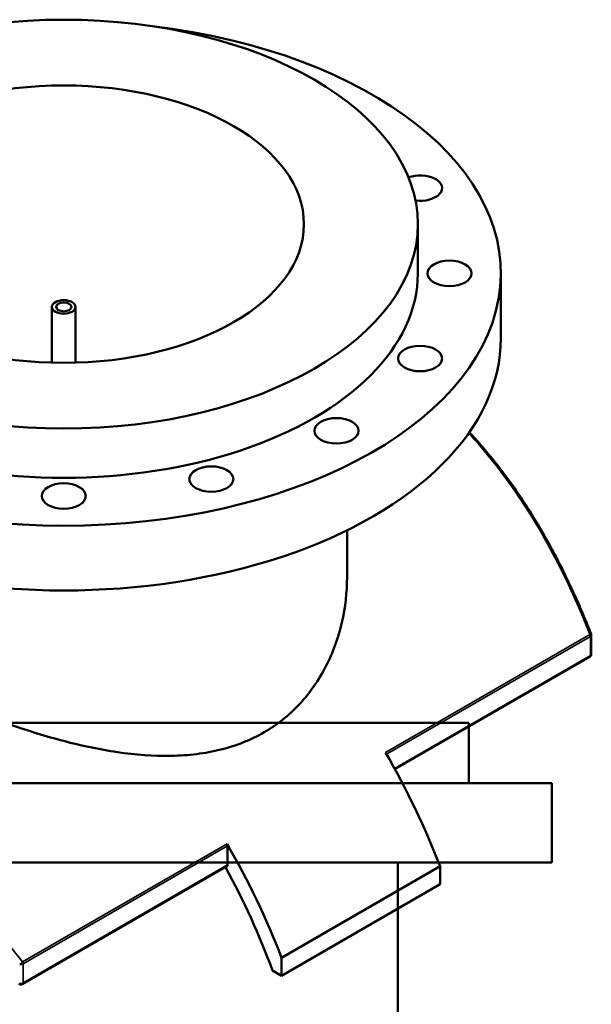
# Model space of a CAD drawing. Header units: millimetres. Extents: x -674 to 1228, y -345 to 992.
# Tile 12 of 12: x 839 to 1228, y 321 to 992. Entities that reach past the tile are written whole.
import ezdxf

# ---------------------------------------------------------------- set-up
doc = ezdxf.new("R2010")
doc.units = ezdxf.units.MM
doc.layers.add('Visible (ANSI)', color=7, linetype='Continuous', lineweight=50)
doc.layers.add('Visible Narrow (ANSI)', color=7, linetype='Continuous', lineweight=35)

msp = doc.modelspace()

# ---------------------------------------------------------------- linework, layer by layer
at = {"layer": 'Visible (ANSI)'}
for p, q in [((1109.7, 818.89), (1109.7, 852.37)), ((1166.2, 774.8), (1166.2, 818.89)), ((860.7, 758.09), (860.7, 796.03)), ((876.7, 758.09), (876.7, 796.03)), ((1061.5, 611.93), (1061.5, 643.99)), ((1227.76, 559.66), (1227.76, 572.59)), ((1226.76, 557.92), (1094.13, 481.35)), ((1144.38, 512.97), (662.38, 512.97)), ((1144.38, 471.97), (1144.38, 512.97)), ((1200.88, 471.97), (605.88, 471.97)), ((1200.88, 417.97), (1200.88, 471.97)), ((980.24, 416.28), (980.24, 429.21)), ((1200.88, 417.97), (605.88, 417.97)), ((1096.18, 247.97), (1096.18, 417.97)), ((979.83, 415.36), (840.73, 335.05)), ((1124.85, 415.35), (1017.01, 353.09)), ((1124.85, 415.35), (1124.85, 403.1)), ((1124.85, 403.1), (1017.01, 340.84)), ((1017.01, 340.84), (1017.01, 353.09)), ((1010.78, 344.44), (1017.01, 340.84))]:
    msp.add_line(p, q, dxfattribs=at)
for centre, start, end in [((1225.76, 572.59), 0, 21.34654), ((1225.76, 559.66), 300, 0), ((839.73, 336.79), 217.18415, 300)]:
    msp.add_arc(centre, 2, start, end, dxfattribs=at)
for centre, major_axis, start_param, end_param in [((868.7, 818.89), (-297.5, 0), 4.915974, 10.791989), ((1111.21, 876.89), (15, 0), 4.502362, 8.410748), ((868.7, 818.89), (-241, 0), 0, 3.141593), ((868.7, 774.8), (-297.5, 0), 0, 3.141593), ((922.61, 397.68), (165, -285.79), 1.307713, 1.570499), ((978.83, 430.03), (1, -1.73), 0.785398, 1.570499), ((814.78, 335.43), (-165, 285.79), 4.449306, 4.712092), ((978.83, 417.09), (1, -1.73), 0, 0.785398), ((814.78, 335.43), (157.5, -272.8), 1.280391, 1.528565)]:
    msp.add_ellipse(centre, major_axis=major_axis, ratio=0.57735, start_param=start_param, end_param=end_param, dxfattribs=at)
for centre, major_axis in [((868.7, 852.37), (241, 0)), ((868.7, 852.37), (163.5, 0)), ((1131.2, 818.89), (-15, 0)), ((868.7, 796.03), (8, 0)), ((868.7, 796.03), (5.2, 0)), ((1111.21, 760.9), (-15, 0)), ((1054.31, 711.73), (15, 0)), ((969.15, 678.88), (15, 0)), ((868.7, 667.34), (15, 0))]:
    msp.add_ellipse(centre, major_axis=major_axis, ratio=0.57735, dxfattribs=at)
for points, knots in [([(1227.62, 573.32), (1226.05, 577.34), (1224.43, 581.34), (1221.12, 589.29), (1219.41, 593.24), (1215.93, 601.07), (1214.14, 604.95), (1210.48, 612.65), (1208.61, 616.47), (1204.77, 624.03), (1202.82, 627.77), (1198.81, 635.17), (1196.77, 638.83), (1192.59, 646.07), (1190.46, 649.64), (1186.11, 656.69), (1183.89, 660.17), (1179.38, 667.02), (1177.08, 670.4), (1172.39, 677.04), (1170.01, 680.31), (1165.17, 686.72), (1162.72, 689.87), (1157.74, 696.01), (1155.23, 699.02), (1150.14, 704.88), (1147.56, 707.74), (1144.88, 710.61), (1144.81, 710.68), (1144.74, 710.76)], [8.873941, 8.873941, 8.873941, 8.873941, 10.172964, 10.172964, 11.471986, 11.471986, 12.771009, 12.771009, 14.070032, 14.070032, 15.369055, 15.369055, 16.668078, 16.668078, 17.967101, 17.967101, 19.266124, 19.266124, 20.565147, 20.565147, 21.86417, 21.86417, 23.15872, 23.15872, 24.443876, 24.443876, 25.720005, 25.720005, 25.754364, 25.754364, 25.754364, 25.754364]), ([(1005.03, 506.52), (1000.61, 503.97), (995.92, 501.69), (986.09, 497.76), (980.94, 496.1), (970.26, 493.43), (964.73, 492.42), (953.37, 491.01), (947.54, 490.62), (929.76, 490.31), (917.49, 491.26), (892.91, 494.85), (880.6, 497.5), (856.86, 503.72), (844.57, 507.52), (819.97, 516.12), (807.66, 520.92), (789.83, 528.49), (783.99, 531.08), (772.61, 536.32), (767.06, 538.97), (756.38, 544.27), (751.24, 546.92), (741.43, 552.16), (736.76, 554.75), (727.97, 559.82), (723.73, 562.37), (715.68, 567.45), (711.86, 569.97), (704.73, 574.96), (701.42, 577.42), (695.38, 582.24), (692.65, 584.61), (685.36, 591.53), (681.73, 595.93), (677, 604.26), (675.9, 608.2), (675.9, 611.93)], [0, 0, 0, 0, 1.874727, 1.874727, 3.749454, 3.749454, 5.624181, 5.624181, 7.498908, 7.498908, 11.248362, 11.248362, 14.997817, 14.997817, 18.726026, 18.726026, 22.454235, 22.454235, 24.31834, 24.31834, 26.182445, 26.182445, 28.04655, 28.04655, 29.910654, 29.910654, 31.774759, 31.774759, 33.638864, 33.638864, 35.502969, 35.502969, 37.367073, 37.367073, 41.095283, 41.095283, 44.823492, 44.823492, 44.823492, 44.823492]), ([(1061.5, 611.93), (1061.5, 601.94), (1060.38, 591.54), (1055.64, 571.01), (1052.02, 560.89), (1044.75, 546.75), (1042.03, 542.2), (1036, 533.57), (1032.7, 529.48), (1025.59, 521.88), (1021.77, 518.36), (1013.7, 511.95), (1009.45, 509.07), (1005.03, 506.52)], [104.644801, 104.644801, 104.644801, 104.644801, 108.394255, 108.394255, 112.143709, 112.143709, 114.018436, 114.018436, 115.893163, 115.893163, 117.76789, 117.76789, 119.642617, 119.642617, 119.642617, 119.642617])]:
    msp.add_open_spline(points, degree=3, knots=knots, dxfattribs=at)
at = {"layer": 'Visible Narrow (ANSI)'}
for p, q in [((1226.76, 573.17), (1087.66, 492.86)), ((1088.37, 491.64), (1227.17, 571.77)), ((1227.17, 571.77), (1227.17, 558.84)), ((1227.17, 558.84), (1093.85, 481.87)), ((979.83, 430.6), (840.73, 350.3)), ((841.15, 348.9), (980.24, 429.21)), ((980.24, 416.28), (841.15, 335.97)), ((841.15, 335.97), (841.15, 348.9))]:
    msp.add_line(p, q, dxfattribs=at)
for centre, major_axis, ratio, start_param, end_param in [((1225.76, 572.59), (1.86, 0.73), 0.105439, 0, 0.963289), ((1225.76, 572.59), (1, -1.73), 0.57735, 0.785398, 1.570499), ((1225.76, 572.59), (2, 0), 0.57735, 5.497787, 6.283185), ((1225.76, 559.66), (1, -1.73), 0.57735, 0, 0.785398), ((1225.76, 559.66), (2, 0), 0.57735, 5.497787, 6.283185), ((839.73, 349.72), (-1.56, -1.25), 0.105916, 0.788574, 2.17823), ((839.73, 349.72), (2, 0), 0.57735, 4.184524, 5.497787), ((839.73, 349.72), (-1, 1.73), 0.57735, 3.926991, 4.712092), ((839.73, 336.79), (-2, 0), 0.57735, 1.042932, 2.356194), ((839.73, 336.79), (1, -1.73), 0.57735, 0, 0.785398)]:
    msp.add_ellipse(centre, major_axis=major_axis, ratio=ratio, start_param=start_param, end_param=end_param, dxfattribs=at)
for points, knots in [([(1144.27, 710.09), (1150.03, 703.91), (1155.62, 697.41), (1172.98, 675.61), (1184.02, 659.19), (1204.11, 624.32), (1213.17, 605.85), (1223.13, 582.25), (1224.97, 577.72), (1226.76, 573.17)], [-25.655622, -25.655622, -25.655622, -25.655622, -22.836962, -22.836962, -16.589447, -16.589447, -10.341936, -10.341936, -8.873941, -8.873941, -8.873941, -8.873941]), ([(840.73, 350.3), (837.68, 354.12), (834.57, 357.92), (818, 377.71), (803.71, 393.15), (774.07, 422.52), (758.73, 436.44), (728.3, 461.91), (713.23, 473.52), (683.42, 494.6), (668.7, 504.07), (654.44, 512.3), (640.19, 520.53), (626.41, 527.52), (600.26, 538.74), (587.89, 542.98), (564.42, 548.63), (553.38, 549.93), (533.28, 549.28), (524.22, 547.32), (514.28, 542.86), (512.45, 541.92), (510.67, 540.9)], [-58.030901, -58.030901, -58.030901, -58.030901, -56.562215, -56.562215, -50.314952, -50.314952, -44.067683, -44.067683, -38.056577, -38.056577, -32.045466, -32.045466, -32.045466, -26.034355, -26.034355, -20.023249, -20.023249, -13.775981, -13.775981, -7.528717, -7.528717, -6.069983, -6.069983, -6.069983, -6.069983])]:
    msp.add_open_spline(points, degree=3, knots=knots, dxfattribs=at)

doc.saveas('drawing.dxf')
